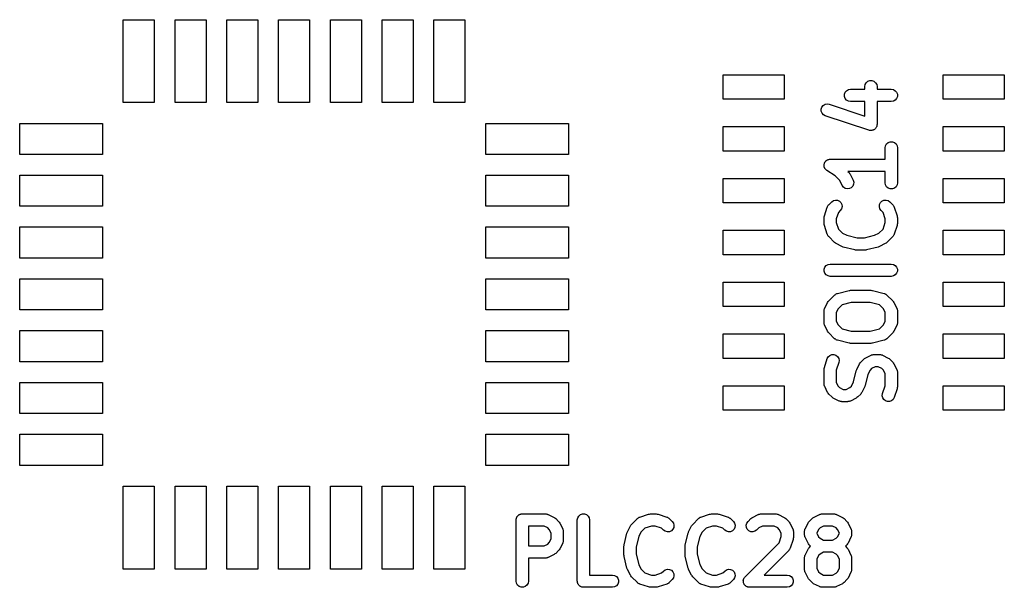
# Model space of a CAD drawing. Extents: x 44.8 to 98.6, y -133.6 to -99.
# Tile 9 of 16: x 73.9 to 98.1, y -132.3 to -118.4. Entities that reach past the tile are written whole.
import ezdxf

# ---------------------------------------------------------------- set-up
doc = ezdxf.new("R2010")
doc.units = 0
doc.header["$MEASUREMENT"] = 0
doc.layers.add('BLACK', color=7, linetype='CONTINUOUS')

msp = doc.modelspace()

# ---------------------------------------------------------------- linework, layer by layer
at = {"layer": 'Black'}
for p, q in [((76.454, -120.396), (76.454, -118.364)), ((76.454, -118.364), (77.216, -118.364)), ((77.216, -118.364), (77.216, -120.396)), ((77.724, -120.396), (77.724, -118.364)), ((77.724, -118.364), (78.486, -118.364)), ((78.486, -118.364), (78.486, -120.396)), ((78.994, -120.396), (78.994, -118.364)), ((78.994, -118.364), (79.756, -118.364)), ((79.756, -118.364), (79.756, -120.396)), ((80.264, -120.396), (80.264, -118.364)), ((80.264, -118.364), (81.026, -118.364)), ((81.026, -118.364), (81.026, -120.396)), ((81.534, -120.396), (81.534, -118.364)), ((81.534, -118.364), (82.296, -118.364)), ((82.296, -118.364), (82.296, -120.396)), ((82.804, -120.396), (82.804, -118.364)), ((82.804, -118.364), (83.566, -118.364)), ((83.566, -118.364), (83.566, -120.396)), ((84.074, -120.396), (84.074, -118.364)), ((84.074, -118.364), (84.836, -118.364)), ((84.836, -118.364), (84.836, -120.396)), ((91.165, -120.315), (91.165, -119.715)), ((91.165, -119.715), (92.665, -119.715)), ((92.665, -119.715), (92.665, -120.315)), ((96.565, -120.315), (96.565, -119.715)), ((96.565, -119.715), (98.065, -119.715)), ((98.065, -119.715), (98.065, -120.315)), ((94.6436, -120.004), (94.6526, -119.952)), ((94.6436, -120.068), (94.6436, -120.004)), ((94.6526, -119.952), (94.6787, -119.907)), ((94.6787, -119.907), (94.7186, -119.874)), ((94.7186, -119.874), (94.7675, -119.856)), ((94.7675, -119.856), (94.8196, -119.856)), ((94.8196, -119.856), (94.8686, -119.874)), ((94.8686, -119.874), (94.9085, -119.907)), ((94.9085, -119.907), (94.9345, -119.952)), ((94.9345, -119.952), (94.9436, -120.004)), ((94.9436, -120.004), (94.9436, -120.068)), ((94.1458, -120.192), (94.1637, -120.143)), ((94.1458, -120.244), (94.1458, -120.192)), ((94.1637, -120.293), (94.1458, -120.244)), ((94.1637, -120.143), (94.1972, -120.103)), ((94.1972, -120.103), (94.2423, -120.077)), ((94.2423, -120.077), (94.2936, -120.068)), ((94.2936, -120.068), (94.6436, -120.068)), ((94.9436, -120.068), (95.2936, -120.068)), ((95.2936, -120.068), (95.3449, -120.077)), ((95.3449, -120.077), (95.39, -120.103)), ((95.39, -120.103), (95.4235, -120.143)), ((95.4235, -120.143), (95.4413, -120.192)), ((95.4413, -120.244), (95.4235, -120.293)), ((95.4413, -120.192), (95.4413, -120.244)), ((77.216, -120.396), (76.454, -120.396)), ((78.486, -120.396), (77.724, -120.396)), ((79.756, -120.396), (78.994, -120.396)), ((81.026, -120.396), (80.264, -120.396)), ((82.296, -120.396), (81.534, -120.396)), ((83.566, -120.396), (82.804, -120.396)), ((84.836, -120.396), (84.074, -120.396)), ((92.665, -120.315), (91.165, -120.315)), ((93.5738, -120.553), (93.5902, -120.504)), ((93.5902, -120.504), (93.6226, -120.463)), ((93.6226, -120.463), (93.667, -120.435)), ((93.667, -120.435), (93.718, -120.425)), ((93.718, -120.425), (93.7696, -120.433)), ((93.7696, -120.433), (94.6436, -120.724)), ((94.1972, -120.333), (94.1637, -120.293)), ((94.2423, -120.359), (94.1972, -120.333)), ((94.2936, -120.368), (94.2423, -120.359)), ((94.6436, -120.368), (94.2936, -120.368)), ((94.6436, -120.724), (94.6436, -120.368)), ((95.2936, -120.368), (94.9436, -120.368)), ((94.9436, -120.368), (94.9436, -120.932)), ((95.3449, -120.359), (95.2936, -120.368)), ((95.39, -120.333), (95.3449, -120.359)), ((95.4235, -120.293), (95.39, -120.333)), ((98.065, -120.315), (96.565, -120.315)), ((93.5752, -120.605), (93.5738, -120.553)), ((93.5943, -120.654), (93.5752, -120.605)), ((93.6289, -120.692), (93.5943, -120.654)), ((93.6747, -120.717), (93.6289, -120.692)), ((94.7461, -121.074), (93.6747, -120.717)), ((73.914, -121.666), (73.914, -120.904)), ((73.914, -120.904), (75.946, -120.904)), ((75.946, -120.904), (75.946, -121.666)), ((85.344, -121.666), (85.344, -120.904)), ((85.344, -120.904), (87.376, -120.904)), ((87.376, -120.904), (87.376, -121.666)), ((91.165, -121.585), (91.165, -120.985)), ((91.165, -120.985), (92.665, -120.985)), ((92.665, -120.985), (92.665, -121.585)), ((94.929, -120.993), (94.9255, -121.004)), ((94.9345, -120.983), (94.929, -120.993)), ((94.9372, -120.969), (94.9345, -120.983)), ((94.9419, -120.954), (94.9372, -120.969)), ((94.9436, -120.932), (94.9416, -120.943)), ((94.9416, -120.943), (94.9419, -120.954)), ((96.565, -121.585), (96.565, -120.985)), ((96.565, -120.985), (98.065, -120.985)), ((98.065, -120.985), (98.065, -121.585)), ((94.7571, -121.076), (94.7461, -121.074)), ((94.7675, -121.08), (94.7571, -121.076)), ((94.7827, -121.08), (94.7675, -121.08)), ((94.7977, -121.082), (94.7827, -121.08)), ((94.8085, -121.08), (94.7977, -121.082)), ((94.8196, -121.08), (94.8085, -121.08)), ((94.8339, -121.075), (94.8196, -121.08)), ((94.8487, -121.072), (94.8339, -121.075)), ((94.8581, -121.066), (94.8487, -121.072)), ((94.8686, -121.062), (94.8581, -121.066)), ((94.8802, -121.052), (94.8686, -121.062)), ((94.8931, -121.044), (94.8802, -121.052)), ((94.9, -121.036), (94.8931, -121.044)), ((94.9085, -121.029), (94.9, -121.036)), ((94.9161, -121.015), (94.9085, -121.029)), ((94.9255, -121.004), (94.9161, -121.015)), ((95.1436, -121.504), (95.1526, -121.452)), ((95.1526, -121.452), (95.1787, -121.407)), ((95.1787, -121.407), (95.2186, -121.374)), ((95.2186, -121.374), (95.2675, -121.356)), ((95.2675, -121.356), (95.3196, -121.356)), ((95.3196, -121.356), (95.3686, -121.374)), ((95.3686, -121.374), (95.4085, -121.407)), ((95.4085, -121.407), (95.4345, -121.452)), ((95.4345, -121.452), (95.4436, -121.504)), ((75.946, -121.666), (73.914, -121.666)), ((87.376, -121.666), (85.344, -121.666)), ((92.665, -121.585), (91.165, -121.585)), ((95.1436, -121.782), (95.1436, -121.504)), ((95.4436, -121.504), (95.4436, -122.361)), ((98.065, -121.585), (96.565, -121.585)), ((93.6439, -121.922), (93.6458, -121.914)), ((93.6458, -121.94), (93.6439, -121.922)), ((93.6458, -121.906), (93.652, -121.889)), ((93.6458, -121.914), (93.6458, -121.906)), ((93.6458, -121.958), (93.6458, -121.94)), ((93.6487, -121.966), (93.6458, -121.958)), ((93.652, -121.889), (93.6562, -121.872)), ((93.6562, -121.872), (93.6608, -121.865)), ((93.6608, -121.865), (93.6637, -121.857)), ((93.6637, -121.857), (93.6752, -121.843)), ((93.6752, -121.843), (93.6851, -121.829)), ((93.6851, -121.829), (93.6918, -121.824)), ((93.6918, -121.824), (93.6972, -121.817)), ((93.6972, -121.817), (93.7127, -121.808)), ((93.7127, -121.808), (93.7271, -121.798)), ((93.7271, -121.798), (93.7351, -121.795)), ((93.7351, -121.795), (93.7423, -121.791)), ((93.7423, -121.791), (93.7599, -121.788)), ((93.7599, -121.788), (93.7771, -121.783)), ((93.7771, -121.783), (93.7854, -121.784)), ((93.7854, -121.784), (93.7936, -121.782)), ((93.7936, -121.782), (95.1436, -121.782)), ((73.914, -122.936), (73.914, -122.174)), ((73.914, -122.174), (75.946, -122.174)), ((75.946, -122.174), (75.946, -122.936)), ((85.344, -122.936), (85.344, -122.174)), ((85.344, -122.174), (87.376, -122.174)), ((87.376, -122.174), (87.376, -122.936)), ((93.6496, -121.974), (93.6487, -121.966)), ((93.6575, -121.99), (93.6496, -121.974)), ((93.6637, -122.007), (93.6575, -121.99)), ((93.669, -122.014), (93.6637, -122.007)), ((93.6727, -122.021), (93.669, -122.014)), ((93.6856, -122.033), (93.6727, -122.021)), ((93.6972, -122.047), (93.6856, -122.033)), ((93.7044, -122.051), (93.6972, -122.047)), ((93.7104, -122.057), (93.7044, -122.051)), ((93.9123, -122.192), (93.7104, -122.057)), ((94.0274, -122.307), (93.9123, -122.192)), ((95.1436, -122.082), (94.2271, -122.082)), ((94.2271, -122.082), (94.2568, -122.112)), ((94.2568, -122.112), (94.2706, -122.131)), ((94.2706, -122.131), (94.2849, -122.151)), ((94.2849, -122.151), (94.3563, -122.294)), ((95.1436, -122.361), (95.1436, -122.082)), ((91.165, -122.855), (91.165, -122.255)), ((91.165, -122.255), (92.665, -122.255)), ((92.665, -122.255), (92.665, -122.855)), ((94.088, -122.428), (94.0274, -122.307)), ((94.119, -122.47), (94.088, -122.428)), ((94.3473, -122.443), (94.3115, -122.481)), ((94.368, -122.396), (94.3473, -122.443)), ((94.3563, -122.294), (94.3712, -122.344)), ((94.3712, -122.344), (94.368, -122.396)), ((95.1526, -122.412), (95.1436, -122.361)), ((95.1787, -122.457), (95.1526, -122.412)), ((95.4345, -122.412), (95.4085, -122.457)), ((95.4436, -122.361), (95.4345, -122.412)), ((96.565, -122.855), (96.565, -122.255)), ((96.565, -122.255), (98.065, -122.255)), ((98.065, -122.255), (98.065, -122.855)), ((94.1625, -122.498), (94.119, -122.47)), ((94.2132, -122.51), (94.1625, -122.498)), ((94.2649, -122.504), (94.2132, -122.51)), ((94.3115, -122.481), (94.2649, -122.504)), ((95.2186, -122.491), (95.1787, -122.457)), ((95.2675, -122.508), (95.2186, -122.491)), ((95.3196, -122.508), (95.2675, -122.508)), ((95.3686, -122.491), (95.3196, -122.508)), ((95.4085, -122.457), (95.3686, -122.491)), ((92.665, -122.855), (91.165, -122.855)), ((93.7291, -122.94), (93.7391, -122.926)), ((93.7391, -122.926), (93.7475, -122.91)), ((93.7475, -122.91), (93.754, -122.905)), ((93.754, -122.905), (93.7589, -122.898)), ((93.7589, -122.898), (93.8304, -122.826)), ((93.8304, -122.826), (93.873, -122.796)), ((93.873, -122.796), (93.9234, -122.783)), ((93.9234, -122.783), (93.9753, -122.787)), ((93.9753, -122.787), (94.0225, -122.809)), ((94.0225, -122.809), (94.0593, -122.846)), ((94.0593, -122.846), (94.0813, -122.893)), ((94.0813, -122.893), (94.0859, -122.945)), ((95.0013, -122.945), (95.0058, -122.893)), ((95.0058, -122.893), (95.0278, -122.846)), ((95.0278, -122.846), (95.0647, -122.809)), ((95.0647, -122.809), (95.1119, -122.787)), ((95.1119, -122.787), (95.1638, -122.783)), ((95.1638, -122.783), (95.2141, -122.796)), ((95.2141, -122.796), (95.2568, -122.826)), ((95.2568, -122.826), (95.3282, -122.898)), ((95.3282, -122.898), (95.3332, -122.905)), ((95.3332, -122.905), (95.3396, -122.91)), ((95.3396, -122.91), (95.348, -122.926)), ((95.348, -122.926), (95.3581, -122.94)), ((98.065, -122.855), (96.565, -122.855)), ((75.946, -122.936), (73.914, -122.936)), ((87.376, -122.936), (85.344, -122.936)), ((93.6477, -123.194), (93.6513, -123.17)), ((93.6513, -123.17), (93.7227, -122.956)), ((93.7227, -122.956), (93.7268, -122.949)), ((93.7268, -122.949), (93.7291, -122.94)), ((93.9961, -123.085), (93.9436, -123.242)), ((94.0425, -123.038), (93.9961, -123.085)), ((94.0724, -122.996), (94.0425, -123.038)), ((94.0859, -122.945), (94.0724, -122.996)), ((95.0148, -122.996), (95.0013, -122.945)), ((95.0446, -123.038), (95.0148, -122.996)), ((95.091, -123.085), (95.0446, -123.038)), ((95.1436, -123.242), (95.091, -123.085)), ((95.3581, -122.94), (95.3603, -122.949)), ((95.3603, -122.949), (95.3644, -122.956)), ((95.3644, -122.956), (95.4359, -123.17)), ((95.4359, -123.17), (95.4394, -123.194)), ((93.6436, -123.218), (93.6477, -123.194)), ((93.6436, -123.361), (93.6436, -123.218)), ((93.6477, -123.384), (93.6436, -123.361)), ((93.6513, -123.408), (93.6477, -123.384)), ((93.7227, -123.622), (93.6513, -123.408)), ((93.9436, -123.242), (93.9436, -123.336)), ((93.9436, -123.336), (93.9961, -123.494)), ((95.091, -123.494), (95.1436, -123.336)), ((95.1436, -123.336), (95.1436, -123.242)), ((95.4359, -123.408), (95.3644, -123.622)), ((95.4394, -123.384), (95.4359, -123.408)), ((95.4394, -123.194), (95.4436, -123.218)), ((95.4436, -123.361), (95.4394, -123.384)), ((95.4436, -123.218), (95.4436, -123.361)), ((73.914, -124.206), (73.914, -123.444)), ((73.914, -123.444), (75.946, -123.444)), ((75.946, -123.444), (75.946, -124.206)), ((85.344, -124.206), (85.344, -123.444)), ((85.344, -123.444), (87.376, -123.444)), ((87.376, -123.444), (87.376, -124.206)), ((91.165, -124.125), (91.165, -123.525)), ((91.165, -123.525), (92.665, -123.525)), ((92.665, -123.525), (92.665, -124.125)), ((93.7268, -123.63), (93.7227, -123.622)), ((93.7291, -123.638), (93.7268, -123.63)), ((93.7391, -123.653), (93.7291, -123.638)), ((93.7475, -123.668), (93.7391, -123.653)), ((93.9961, -123.494), (94.0967, -123.595)), ((94.0967, -123.595), (94.2031, -123.648)), ((94.2031, -123.648), (94.4549, -123.711)), ((94.6322, -123.711), (94.8841, -123.648)), ((94.8841, -123.648), (94.9904, -123.595)), ((94.9904, -123.595), (95.091, -123.494)), ((95.348, -123.653), (95.3396, -123.668)), ((95.3581, -123.638), (95.348, -123.653)), ((95.3603, -123.63), (95.3581, -123.638)), ((95.3644, -123.622), (95.3603, -123.63)), ((96.565, -124.125), (96.565, -123.525)), ((96.565, -123.525), (98.065, -123.525)), ((98.065, -123.525), (98.065, -124.125)), ((93.754, -123.674), (93.7475, -123.668)), ((93.7589, -123.681), (93.754, -123.674)), ((93.9018, -123.824), (93.7589, -123.681)), ((93.9215, -123.838), (93.9018, -123.824)), ((93.9408, -123.852), (93.9215, -123.838)), ((94.0836, -123.923), (93.9408, -123.852)), ((94.4549, -123.711), (94.6322, -123.711)), ((95.1464, -123.852), (95.0035, -123.923)), ((95.1657, -123.838), (95.1464, -123.852)), ((95.1854, -123.824), (95.1657, -123.838)), ((95.3282, -123.681), (95.1854, -123.824)), ((95.3332, -123.674), (95.3282, -123.681)), ((95.3396, -123.668), (95.3332, -123.674)), ((92.665, -124.125), (91.165, -124.125)), ((94.0994, -123.928), (94.0836, -123.923)), ((94.1143, -123.935), (94.0994, -123.928)), ((94.4, -124.006), (94.1143, -123.935)), ((94.4184, -124.008), (94.4, -124.006)), ((94.4364, -124.011), (94.4184, -124.008)), ((94.6507, -124.011), (94.4364, -124.011)), ((94.6688, -124.008), (94.6507, -124.011)), ((94.6871, -124.006), (94.6688, -124.008)), ((94.9728, -123.935), (94.6871, -124.006)), ((94.9878, -123.928), (94.9728, -123.935)), ((95.0035, -123.923), (94.9878, -123.928)), ((98.065, -124.125), (96.565, -124.125)), ((75.946, -124.206), (73.914, -124.206)), ((87.376, -124.206), (85.344, -124.206)), ((93.6972, -124.389), (93.7423, -124.363)), ((93.7423, -124.363), (93.7936, -124.354)), ((93.7936, -124.354), (95.2936, -124.354)), ((95.2936, -124.354), (95.3449, -124.363)), ((95.3449, -124.363), (95.39, -124.389)), ((93.6458, -124.478), (93.6637, -124.429)), ((93.6458, -124.53), (93.6458, -124.478)), ((93.6637, -124.579), (93.6458, -124.53)), ((93.6637, -124.429), (93.6972, -124.389)), ((93.6972, -124.618), (93.6637, -124.579)), ((93.7423, -124.645), (93.6972, -124.618)), ((95.39, -124.618), (95.3449, -124.645)), ((95.39, -124.389), (95.4235, -124.429)), ((95.4235, -124.579), (95.39, -124.618)), ((95.4235, -124.429), (95.4413, -124.478)), ((95.4413, -124.53), (95.4235, -124.579)), ((95.4413, -124.478), (95.4413, -124.53)), ((73.914, -125.476), (73.914, -124.714)), ((73.914, -124.714), (75.946, -124.714)), ((75.946, -124.714), (75.946, -125.476)), ((85.344, -125.476), (85.344, -124.714)), ((85.344, -124.714), (87.376, -124.714)), ((87.376, -124.714), (87.376, -125.476)), ((91.165, -125.395), (91.165, -124.795)), ((91.165, -124.795), (92.665, -124.795)), ((92.665, -124.795), (92.665, -125.395)), ((93.7936, -124.654), (93.7423, -124.645)), ((95.2936, -124.654), (93.7936, -124.654)), ((95.3449, -124.645), (95.2936, -124.654)), ((96.565, -125.395), (96.565, -124.795)), ((96.565, -124.795), (98.065, -124.795)), ((98.065, -124.795), (98.065, -125.395)), ((93.9136, -125.104), (93.9239, -125.094)), ((93.9239, -125.094), (93.9347, -125.089)), ((93.9347, -125.089), (93.9445, -125.082)), ((93.9445, -125.082), (93.9583, -125.078)), ((93.9583, -125.078), (93.9715, -125.072)), ((93.9715, -125.072), (94.2572, -125.001)), ((94.2572, -125.001), (94.2755, -125)), ((94.2755, -125), (94.2936, -124.996)), ((94.2936, -124.996), (94.7936, -124.996)), ((94.7936, -124.996), (94.8116, -125)), ((94.8116, -125), (94.83, -125.001)), ((94.83, -125.001), (95.1157, -125.072)), ((95.1157, -125.072), (95.1288, -125.078)), ((95.1288, -125.078), (95.1427, -125.082)), ((95.1427, -125.082), (95.1524, -125.089)), ((95.1524, -125.089), (95.1632, -125.094)), ((95.1632, -125.094), (95.1736, -125.104)), ((93.6594, -125.436), (93.7308, -125.294)), ((93.7308, -125.294), (93.7452, -125.274)), ((93.7452, -125.274), (93.7589, -125.255)), ((93.7589, -125.255), (93.9018, -125.112)), ((93.9018, -125.112), (93.9136, -125.104)), ((94.312, -125.296), (94.0845, -125.353)), ((94.7751, -125.296), (94.312, -125.296)), ((95.0026, -125.353), (94.7751, -125.296)), ((95.1736, -125.104), (95.1854, -125.112)), ((95.1854, -125.112), (95.3282, -125.255)), ((95.3282, -125.255), (95.342, -125.274)), ((95.342, -125.274), (95.3563, -125.294)), ((95.3563, -125.294), (95.4277, -125.436)), ((75.946, -125.476), (73.914, -125.476)), ((87.376, -125.476), (85.344, -125.476)), ((92.665, -125.395), (91.165, -125.395)), ((93.6436, -125.504), (93.6451, -125.495)), ((93.6436, -125.789), (93.6436, -125.504)), ((93.6446, -125.486), (93.6496, -125.47)), ((93.6451, -125.495), (93.6446, -125.486)), ((93.6496, -125.47), (93.6526, -125.452)), ((93.6526, -125.452), (93.6569, -125.445)), ((93.6569, -125.445), (93.6594, -125.436)), ((93.9883, -125.45), (93.9436, -125.539)), ((93.9436, -125.539), (93.9436, -125.754)), ((94.0845, -125.353), (93.9883, -125.45)), ((95.0989, -125.45), (95.0026, -125.353)), ((95.1436, -125.539), (95.0989, -125.45)), ((95.1436, -125.754), (95.1436, -125.539)), ((95.4277, -125.436), (95.4302, -125.445)), ((95.4302, -125.445), (95.4345, -125.452)), ((95.4345, -125.452), (95.4376, -125.47)), ((95.4376, -125.47), (95.4426, -125.486)), ((95.4426, -125.486), (95.4421, -125.495)), ((95.4421, -125.495), (95.4436, -125.504)), ((95.4436, -125.504), (95.4436, -125.789)), ((98.065, -125.395), (96.565, -125.395)), ((93.6451, -125.798), (93.6436, -125.789)), ((93.6446, -125.806), (93.6451, -125.798)), ((93.6496, -125.823), (93.6446, -125.806)), ((93.6526, -125.841), (93.6496, -125.823)), ((93.9436, -125.754), (93.9883, -125.843)), ((95.0989, -125.843), (95.1436, -125.754)), ((95.4376, -125.823), (95.4345, -125.841)), ((95.4426, -125.806), (95.4376, -125.823)), ((95.4436, -125.789), (95.4421, -125.798)), ((95.4421, -125.798), (95.4426, -125.806)), ((73.914, -126.746), (73.914, -125.984)), ((73.914, -125.984), (75.946, -125.984)), ((75.946, -125.984), (75.946, -126.746)), ((85.344, -126.746), (85.344, -125.984)), ((85.344, -125.984), (87.376, -125.984)), ((87.376, -125.984), (87.376, -126.746)), ((91.165, -126.665), (91.165, -126.065)), ((91.165, -126.065), (92.665, -126.065)), ((92.665, -126.065), (92.665, -126.665)), ((93.6569, -125.848), (93.6526, -125.841)), ((93.6594, -125.856), (93.6569, -125.848)), ((93.7308, -125.999), (93.6594, -125.856)), ((93.7451, -126.019), (93.7308, -125.999)), ((93.7589, -126.038), (93.7451, -126.019)), ((93.9018, -126.181), (93.7589, -126.038)), ((93.9883, -125.843), (94.0845, -125.94)), ((94.0845, -125.94), (94.312, -125.996)), ((94.312, -125.996), (94.7751, -125.996)), ((94.7751, -125.996), (95.0026, -125.94)), ((95.0026, -125.94), (95.0989, -125.843)), ((95.3282, -126.038), (95.1854, -126.181)), ((95.342, -126.019), (95.3282, -126.038)), ((95.3563, -125.999), (95.342, -126.019)), ((95.4277, -125.856), (95.3563, -125.999)), ((95.4302, -125.848), (95.4277, -125.856)), ((95.4345, -125.841), (95.4302, -125.848)), ((96.565, -126.665), (96.565, -126.065)), ((96.565, -126.065), (98.065, -126.065)), ((98.065, -126.065), (98.065, -126.665)), ((93.9136, -126.189), (93.9018, -126.181)), ((93.9239, -126.199), (93.9136, -126.189)), ((93.9347, -126.204), (93.9239, -126.199)), ((93.9445, -126.211), (93.9347, -126.204)), ((93.9583, -126.215), (93.9445, -126.211)), ((93.9715, -126.221), (93.9583, -126.215)), ((94.2572, -126.292), (93.9715, -126.221)), ((94.2755, -126.293), (94.2572, -126.292)), ((94.2936, -126.296), (94.2755, -126.293)), ((94.7936, -126.296), (94.2936, -126.296)), ((94.8116, -126.293), (94.7936, -126.296)), ((94.83, -126.292), (94.8116, -126.293)), ((95.1157, -126.221), (94.83, -126.292)), ((95.1288, -126.215), (95.1157, -126.221)), ((95.1427, -126.211), (95.1288, -126.215)), ((95.1524, -126.204), (95.1427, -126.211)), ((95.1632, -126.199), (95.1524, -126.204)), ((95.1736, -126.189), (95.1632, -126.199)), ((95.1854, -126.181), (95.1736, -126.189)), ((75.946, -126.746), (73.914, -126.746)), ((87.376, -126.746), (85.344, -126.746)), ((92.665, -126.665), (91.165, -126.665)), ((93.6513, -126.885), (93.7227, -126.67)), ((93.7227, -126.67), (93.7475, -126.625)), ((93.7475, -126.625), (93.7865, -126.59)), ((93.7865, -126.59), (93.8349, -126.571)), ((93.8349, -126.571), (93.887, -126.569)), ((93.887, -126.569), (93.9364, -126.586)), ((93.9364, -126.586), (93.9772, -126.618)), ((94.0073, -126.765), (93.9436, -126.956)), ((93.9772, -126.618), (94.0045, -126.663)), ((94.0045, -126.663), (94.0149, -126.714)), ((94.0149, -126.714), (94.0073, -126.765)), ((94.5165, -126.794), (94.5309, -126.774)), ((94.5309, -126.774), (94.5446, -126.755)), ((94.5446, -126.755), (94.6161, -126.683)), ((94.6161, -126.683), (94.6358, -126.669)), ((94.6358, -126.669), (94.6551, -126.655)), ((94.6551, -126.655), (94.7979, -126.584)), ((94.7979, -126.584), (94.8062, -126.581)), ((94.8062, -126.581), (94.8137, -126.577)), ((94.8137, -126.577), (94.831, -126.574)), ((94.831, -126.574), (94.8479, -126.569)), ((94.8479, -126.569), (94.8565, -126.569)), ((94.8565, -126.569), (94.865, -126.568)), ((94.865, -126.568), (95.0079, -126.568)), ((95.0079, -126.568), (95.0164, -126.569)), ((95.0164, -126.569), (95.025, -126.569)), ((95.025, -126.569), (95.0419, -126.574)), ((95.0419, -126.574), (95.0592, -126.577)), ((95.0592, -126.577), (95.0666, -126.581)), ((95.0666, -126.581), (95.0749, -126.584)), ((95.0749, -126.584), (95.2178, -126.655)), ((95.2178, -126.655), (95.2371, -126.669)), ((95.2371, -126.669), (95.2568, -126.683)), ((95.2568, -126.683), (95.3282, -126.755)), ((95.3282, -126.755), (95.342, -126.774)), ((95.342, -126.774), (95.3563, -126.794)), ((98.065, -126.665), (96.565, -126.665)), ((93.6436, -126.932), (93.6477, -126.908)), ((93.6436, -127.289), (93.6436, -126.932)), ((93.6477, -126.908), (93.6513, -126.885)), ((93.9436, -126.956), (93.9436, -127.254)), ((94.3663, -127.237), (94.4338, -126.967)), ((94.4338, -126.967), (94.4404, -126.952)), ((94.4404, -126.952), (94.4451, -126.936)), ((94.4451, -126.936), (94.5165, -126.794)), ((94.774, -126.95), (94.7208, -127.056)), ((94.811, -126.913), (94.774, -126.95)), ((94.9004, -126.868), (94.811, -126.913)), ((94.9724, -126.868), (94.9004, -126.868)), ((95.0619, -126.913), (94.9724, -126.868)), ((95.0989, -126.95), (95.0619, -126.913)), ((95.1436, -127.039), (95.0989, -126.95)), ((95.3563, -126.794), (95.4277, -126.936)), ((95.4277, -126.936), (95.4302, -126.945)), ((95.4302, -126.945), (95.4345, -126.952)), ((95.4345, -126.952), (95.4376, -126.97)), ((95.4376, -126.97), (95.4426, -126.986)), ((95.4426, -126.986), (95.4421, -126.995)), ((95.4421, -126.995), (95.4436, -127.004)), ((95.4436, -127.004), (95.4436, -127.361)), ((73.914, -128.016), (73.914, -127.254)), ((73.914, -127.254), (75.946, -127.254)), ((75.946, -127.254), (75.946, -128.016)), ((85.344, -128.016), (85.344, -127.254)), ((85.344, -127.254), (87.376, -127.254)), ((87.376, -127.254), (87.376, -128.016)), ((93.9436, -127.254), (93.9883, -127.343)), ((94.3132, -127.343), (94.3663, -127.237)), ((94.7208, -127.056), (94.6534, -127.326)), ((95.1436, -127.336), (95.1436, -127.039)), ((91.165, -127.935), (91.165, -127.335)), ((91.165, -127.335), (92.665, -127.335)), ((92.665, -127.335), (92.665, -127.935)), ((93.6451, -127.298), (93.6436, -127.289)), ((93.6446, -127.306), (93.6451, -127.298)), ((93.6496, -127.323), (93.6446, -127.306)), ((93.6526, -127.341), (93.6496, -127.323)), ((93.6569, -127.348), (93.6526, -127.341)), ((93.6594, -127.356), (93.6569, -127.348)), ((93.7308, -127.499), (93.6594, -127.356)), ((93.7451, -127.519), (93.7308, -127.499)), ((93.9883, -127.343), (94.0253, -127.38)), ((94.0253, -127.38), (94.1147, -127.425)), ((94.1147, -127.425), (94.1867, -127.425)), ((94.1867, -127.425), (94.2761, -127.38)), ((94.2761, -127.38), (94.3132, -127.343)), ((94.5706, -127.499), (94.5563, -127.519)), ((94.642, -127.356), (94.5706, -127.499)), ((94.6467, -127.341), (94.642, -127.356)), ((94.6534, -127.326), (94.6467, -127.341)), ((95.0798, -127.528), (95.1436, -127.336)), ((95.4359, -127.408), (95.3644, -127.622)), ((95.4394, -127.384), (95.4359, -127.408)), ((95.4436, -127.361), (95.4394, -127.384)), ((96.565, -127.935), (96.565, -127.335)), ((96.565, -127.335), (98.065, -127.335)), ((98.065, -127.335), (98.065, -127.935)), ((93.7589, -127.538), (93.7451, -127.519)), ((93.8304, -127.61), (93.7589, -127.538)), ((93.8501, -127.623), (93.8304, -127.61)), ((93.8693, -127.638), (93.8501, -127.623)), ((94.0122, -127.709), (93.8693, -127.638)), ((94.0205, -127.712), (94.0122, -127.709)), ((94.028, -127.716), (94.0205, -127.712)), ((94.0453, -127.719), (94.028, -127.716)), ((94.0621, -127.724), (94.0453, -127.719)), ((94.0708, -127.723), (94.0621, -127.724)), ((94.0793, -127.725), (94.0708, -127.723)), ((94.2221, -127.725), (94.0793, -127.725)), ((94.2307, -127.723), (94.2221, -127.725)), ((94.2393, -127.724), (94.2307, -127.723)), ((94.2561, -127.719), (94.2393, -127.724)), ((94.2734, -127.716), (94.2561, -127.719)), ((94.2809, -127.712), (94.2734, -127.716)), ((94.2892, -127.709), (94.2809, -127.712)), ((94.4321, -127.638), (94.2892, -127.709)), ((94.4514, -127.623), (94.4321, -127.638)), ((94.4711, -127.61), (94.4514, -127.623)), ((94.5425, -127.538), (94.4711, -127.61)), ((94.5563, -127.519), (94.5425, -127.538)), ((95.0722, -127.579), (95.0798, -127.528)), ((95.0826, -127.63), (95.0722, -127.579)), ((95.1099, -127.675), (95.0826, -127.63)), ((95.1507, -127.707), (95.1099, -127.675)), ((95.2001, -127.723), (95.1507, -127.707)), ((95.2522, -127.722), (95.2001, -127.723)), ((95.3007, -127.703), (95.2522, -127.722)), ((95.3396, -127.668), (95.3007, -127.703)), ((95.3644, -127.622), (95.3396, -127.668)), ((92.665, -127.935), (91.165, -127.935)), ((98.065, -127.935), (96.565, -127.935)), ((75.946, -128.016), (73.914, -128.016)), ((87.376, -128.016), (85.344, -128.016)), ((73.914, -129.286), (73.914, -128.524)), ((73.914, -128.524), (75.946, -128.524)), ((75.946, -128.524), (75.946, -129.286)), ((85.344, -129.286), (85.344, -128.524)), ((85.344, -128.524), (87.376, -128.524)), ((87.376, -128.524), (87.376, -129.286)), ((75.946, -129.286), (73.914, -129.286)), ((87.376, -129.286), (85.344, -129.286)), ((76.454, -131.826), (76.454, -129.794)), ((76.454, -129.794), (77.216, -129.794)), ((77.216, -129.794), (77.216, -131.826)), ((77.724, -131.826), (77.724, -129.794)), ((77.724, -129.794), (78.486, -129.794)), ((78.486, -129.794), (78.486, -131.826)), ((78.994, -131.826), (78.994, -129.794)), ((78.994, -129.794), (79.756, -129.794)), ((79.756, -129.794), (79.756, -131.826)), ((80.264, -131.826), (80.264, -129.794)), ((80.264, -129.794), (81.026, -129.794)), ((81.026, -129.794), (81.026, -131.826)), ((81.534, -131.826), (81.534, -129.794)), ((81.534, -129.794), (82.296, -129.794)), ((82.296, -129.794), (82.296, -131.826)), ((82.804, -131.826), (82.804, -129.794)), ((82.804, -129.794), (83.566, -129.794)), ((83.566, -129.794), (83.566, -131.826)), ((84.074, -131.826), (84.074, -129.794)), ((84.074, -129.794), (84.836, -129.794)), ((84.836, -129.794), (84.836, -131.826)), ((86.0914, -130.624), (86.0937, -130.611)), ((86.0914, -132.124), (86.0914, -130.624)), ((86.0937, -130.598), (86.0982, -130.585)), ((86.0937, -130.611), (86.0937, -130.598)), ((86.0982, -130.585), (86.1005, -130.572)), ((86.1005, -130.572), (86.107, -130.561)), ((86.107, -130.561), (86.1115, -130.549)), ((86.1115, -130.549), (86.12, -130.539)), ((86.12, -130.539), (86.1265, -130.527)), ((86.1265, -130.527), (86.1366, -130.519)), ((86.1366, -130.519), (86.145, -130.509)), ((86.145, -130.509), (86.1564, -130.502)), ((86.1564, -130.502), (86.1664, -130.494)), ((86.1664, -130.494), (86.1788, -130.489)), ((86.1788, -130.489), (86.1901, -130.483)), ((86.1901, -130.483), (86.2031, -130.48)), ((86.2031, -130.48), (86.2154, -130.476)), ((86.2154, -130.476), (86.2285, -130.476)), ((86.2285, -130.476), (86.2414, -130.474)), ((86.2414, -130.474), (86.8129, -130.474)), ((86.8129, -130.474), (86.8214, -130.475)), ((86.8214, -130.475), (86.83, -130.475)), ((86.83, -130.475), (86.8468, -130.48)), ((86.8468, -130.48), (86.8642, -130.483)), ((86.8642, -130.483), (86.8717, -130.487)), ((86.8717, -130.487), (86.8799, -130.489)), ((86.8799, -130.489), (87.0228, -130.561)), ((87.0228, -130.561), (87.0421, -130.575)), ((87.0421, -130.575), (87.0618, -130.589)), ((87.0618, -130.589), (87.1332, -130.66)), ((87.5914, -130.624), (87.6005, -130.572)), ((87.5914, -132.124), (87.5914, -130.624)), ((87.6005, -130.572), (87.6265, -130.527)), ((87.6265, -130.527), (87.6664, -130.494)), ((87.6664, -130.494), (87.7154, -130.476)), ((87.7154, -130.476), (87.7675, -130.476)), ((87.7675, -130.476), (87.8164, -130.494)), ((87.8164, -130.494), (87.8563, -130.527)), ((87.8563, -130.527), (87.8824, -130.572)), ((87.8824, -130.572), (87.8914, -130.624)), ((87.8914, -130.624), (87.8914, -131.974)), ((88.9211, -130.732), (89.0639, -130.589)), ((89.0639, -130.589), (89.071, -130.584)), ((89.071, -130.584), (89.0768, -130.578)), ((89.0768, -130.578), (89.0922, -130.569)), ((89.0922, -130.569), (89.1066, -130.559)), ((89.1066, -130.559), (89.115, -130.557)), ((89.115, -130.557), (89.1226, -130.553)), ((89.1226, -130.553), (89.3369, -130.481)), ((89.3369, -130.481), (89.3606, -130.478)), ((89.3606, -130.478), (89.3843, -130.474)), ((89.3843, -130.474), (89.5271, -130.474)), ((89.5271, -130.474), (89.5508, -130.478)), ((89.5508, -130.478), (89.5746, -130.481)), ((89.5746, -130.481), (89.7889, -130.553)), ((89.7889, -130.553), (89.7965, -130.557)), ((89.7965, -130.557), (89.8048, -130.559)), ((89.8048, -130.559), (89.8192, -130.569)), ((89.8192, -130.569), (89.8347, -130.578)), ((89.8347, -130.578), (89.8404, -130.584)), ((89.8404, -130.584), (89.8475, -130.589)), ((89.8475, -130.589), (89.9189, -130.66)), ((90.4211, -130.732), (90.5639, -130.589)), ((90.5639, -130.589), (90.571, -130.584)), ((90.571, -130.584), (90.5768, -130.578)), ((90.5768, -130.578), (90.5922, -130.569)), ((90.5922, -130.569), (90.6066, -130.559)), ((90.6066, -130.559), (90.615, -130.557)), ((90.615, -130.557), (90.6226, -130.553)), ((90.6226, -130.553), (90.8369, -130.481)), ((90.8369, -130.481), (90.8606, -130.478)), ((90.8606, -130.478), (90.8843, -130.474)), ((90.8843, -130.474), (91.0271, -130.474)), ((91.0271, -130.474), (91.0508, -130.478)), ((91.0508, -130.478), (91.0746, -130.481)), ((91.0746, -130.481), (91.2889, -130.553)), ((91.2889, -130.553), (91.2965, -130.557)), ((91.2965, -130.557), (91.3048, -130.559)), ((91.3048, -130.559), (91.3192, -130.569)), ((91.3192, -130.569), (91.3347, -130.578)), ((91.3347, -130.578), (91.3404, -130.584)), ((91.3404, -130.584), (91.3475, -130.589)), ((91.3475, -130.589), (91.4189, -130.66)), ((91.7782, -130.66), (91.8496, -130.589)), ((91.8496, -130.589), (91.8693, -130.575)), ((91.8693, -130.575), (91.8886, -130.561)), ((91.8886, -130.561), (92.0315, -130.489)), ((92.0315, -130.489), (92.0398, -130.487)), ((92.0398, -130.487), (92.0473, -130.483)), ((92.0473, -130.483), (92.0646, -130.48)), ((92.0646, -130.48), (92.0814, -130.475)), ((92.0814, -130.475), (92.0901, -130.475)), ((92.0901, -130.475), (92.0986, -130.474)), ((92.0986, -130.474), (92.4557, -130.474)), ((92.4557, -130.474), (92.4642, -130.475)), ((92.4642, -130.475), (92.4729, -130.475)), ((92.4729, -130.475), (92.4897, -130.48)), ((92.4897, -130.48), (92.507, -130.483)), ((92.507, -130.483), (92.5145, -130.487)), ((92.5145, -130.487), (92.5228, -130.489)), ((92.5228, -130.489), (92.6657, -130.561)), ((92.6657, -130.561), (92.6849, -130.575)), ((92.6849, -130.575), (92.7046, -130.589)), ((92.7046, -130.589), (92.7761, -130.66)), ((93.2782, -130.66), (93.3496, -130.589)), ((93.3496, -130.589), (93.3693, -130.575)), ((93.3693, -130.575), (93.3886, -130.561)), ((93.3886, -130.561), (93.5315, -130.489)), ((93.5315, -130.489), (93.5398, -130.487)), ((93.5398, -130.487), (93.5473, -130.483)), ((93.5473, -130.483), (93.5646, -130.48)), ((93.5646, -130.48), (93.5814, -130.475)), ((93.5814, -130.475), (93.5901, -130.475)), ((93.5901, -130.475), (93.5986, -130.474)), ((93.5986, -130.474), (93.8843, -130.474)), ((93.8843, -130.474), (93.8928, -130.475)), ((93.8928, -130.475), (93.9014, -130.475)), ((93.9014, -130.475), (93.9183, -130.48)), ((93.9183, -130.48), (93.9356, -130.483)), ((93.9356, -130.483), (93.9431, -130.487)), ((93.9431, -130.487), (93.9514, -130.489)), ((93.9514, -130.489), (94.0942, -130.561)), ((94.0942, -130.561), (94.1135, -130.575)), ((94.1135, -130.575), (94.1332, -130.589)), ((94.1332, -130.589), (94.2046, -130.66)), ((86.3914, -130.774), (86.3914, -131.259)), ((86.7774, -130.774), (86.3914, -130.774)), ((86.8669, -130.818), (86.7774, -130.774)), ((86.9039, -130.855), (86.8669, -130.818)), ((86.9486, -130.945), (86.9039, -130.855)), ((87.1332, -130.66), (87.147, -130.68)), ((87.147, -130.68), (87.1613, -130.699)), ((87.1613, -130.699), (87.2327, -130.842)), ((87.2327, -130.842), (87.2352, -130.85)), ((87.2352, -130.85), (87.2395, -130.858)), ((87.2395, -130.858), (87.2426, -130.875)), ((87.2426, -130.875), (87.2476, -130.892)), ((87.2476, -130.892), (87.2471, -130.901)), ((88.8216, -130.914), (88.893, -130.771)), ((88.893, -130.771), (88.9073, -130.751)), ((88.9073, -130.751), (88.9211, -130.732)), ((89.251, -130.826), (89.1504, -130.927)), ((89.4086, -130.774), (89.251, -130.826)), ((89.5028, -130.774), (89.4086, -130.774)), ((89.6604, -130.826), (89.5028, -130.774)), ((89.7068, -130.872), (89.6604, -130.826)), ((89.7495, -130.902), (89.7068, -130.872)), ((89.8989, -130.889), (89.8517, -130.911)), ((89.9357, -130.852), (89.8989, -130.889)), ((89.9189, -130.66), (89.9488, -130.703)), ((89.9577, -130.805), (89.9357, -130.852)), ((89.9488, -130.703), (89.9623, -130.753)), ((89.9623, -130.753), (89.9577, -130.805)), ((90.3216, -130.914), (90.393, -130.771)), ((90.393, -130.771), (90.4073, -130.751)), ((90.4073, -130.751), (90.4211, -130.732)), ((90.751, -130.826), (90.6504, -130.927)), ((90.9086, -130.774), (90.751, -130.826)), ((91.0028, -130.774), (90.9086, -130.774)), ((91.1604, -130.826), (91.0028, -130.774)), ((91.2068, -130.872), (91.1604, -130.826)), ((91.2495, -130.902), (91.2068, -130.872)), ((91.3989, -130.889), (91.3517, -130.911)), ((91.4357, -130.852), (91.3989, -130.889)), ((91.4189, -130.66), (91.4488, -130.703)), ((91.4577, -130.805), (91.4357, -130.852)), ((91.4488, -130.703), (91.4623, -130.753)), ((91.4623, -130.753), (91.4577, -130.805)), ((91.7349, -130.753), (91.7483, -130.703)), ((91.7394, -130.805), (91.7349, -130.753)), ((91.7614, -130.852), (91.7394, -130.805)), ((91.7483, -130.703), (91.7782, -130.66)), ((91.7982, -130.889), (91.7614, -130.852)), ((91.8455, -130.911), (91.7982, -130.889)), ((91.9904, -130.872), (91.9477, -130.902)), ((92.0446, -130.818), (91.9904, -130.872)), ((92.134, -130.774), (92.0446, -130.818)), ((92.4203, -130.774), (92.134, -130.774)), ((92.5097, -130.818), (92.4203, -130.774)), ((92.5467, -130.855), (92.5097, -130.818)), ((92.5914, -130.945), (92.5467, -130.855)), ((92.7761, -130.66), (92.7898, -130.68)), ((92.7898, -130.68), (92.8042, -130.699)), ((92.8042, -130.699), (92.8756, -130.842)), ((92.8756, -130.842), (92.8781, -130.85)), ((92.8781, -130.85), (92.8824, -130.858)), ((92.8824, -130.858), (92.8854, -130.875)), ((92.8854, -130.875), (92.8904, -130.892)), ((92.8904, -130.892), (92.8899, -130.901)), ((93.1638, -130.892), (93.1689, -130.875)), ((93.1644, -130.901), (93.1638, -130.892)), ((93.1689, -130.875), (93.1719, -130.858)), ((93.1719, -130.858), (93.1762, -130.85)), ((93.1762, -130.85), (93.1787, -130.842)), ((93.1787, -130.842), (93.2501, -130.699)), ((93.2501, -130.699), (93.2644, -130.68)), ((93.2644, -130.68), (93.2782, -130.66)), ((93.5076, -130.855), (93.4629, -130.945)), ((93.5446, -130.818), (93.5076, -130.855)), ((93.634, -130.774), (93.5446, -130.818)), ((93.8489, -130.774), (93.634, -130.774)), ((93.9383, -130.818), (93.8489, -130.774)), ((93.9753, -130.855), (93.9383, -130.818)), ((94.02, -130.945), (93.9753, -130.855)), ((94.2046, -130.66), (94.2184, -130.68)), ((94.2184, -130.68), (94.2327, -130.699)), ((94.2327, -130.699), (94.3042, -130.842)), ((94.3042, -130.842), (94.3066, -130.85)), ((94.3066, -130.85), (94.311, -130.858)), ((94.311, -130.858), (94.314, -130.875)), ((94.314, -130.875), (94.319, -130.892)), ((94.319, -130.892), (94.3185, -130.901)), ((86.9039, -131.178), (86.9486, -131.088)), ((86.9486, -131.088), (86.9486, -130.945)), ((87.2471, -130.901), (87.2486, -130.909)), ((87.2486, -131.124), (87.2471, -131.132)), ((87.2471, -131.132), (87.2476, -131.141)), ((87.2486, -130.909), (87.2486, -131.124)), ((88.7388, -131.23), (88.8102, -130.944)), ((88.8102, -130.944), (88.8169, -130.929)), ((88.8169, -130.929), (88.8216, -130.914)), ((89.0972, -131.033), (89.0343, -131.285)), ((89.1504, -130.927), (89.0972, -131.033)), ((89.7998, -130.916), (89.7495, -130.902)), ((89.8517, -130.911), (89.7998, -130.916)), ((90.2388, -131.23), (90.3102, -130.944)), ((90.3102, -130.944), (90.3169, -130.929)), ((90.3169, -130.929), (90.3216, -130.914)), ((90.5972, -131.033), (90.5343, -131.285)), ((90.6504, -130.927), (90.5972, -131.033)), ((91.2998, -130.916), (91.2495, -130.902)), ((91.3517, -130.911), (91.2998, -130.916)), ((91.8974, -130.916), (91.8455, -130.911)), ((91.9477, -130.902), (91.8974, -130.916)), ((92.5389, -131.185), (92.5914, -131.028)), ((92.5914, -131.028), (92.5914, -130.945)), ((92.8837, -131.1), (92.8123, -131.314)), ((92.8873, -131.076), (92.8837, -131.1)), ((92.8914, -131.052), (92.8873, -131.076)), ((92.8899, -130.901), (92.8914, -130.909)), ((92.8914, -130.909), (92.8914, -131.052)), ((93.1629, -130.909), (93.1644, -130.901)), ((93.1629, -130.981), (93.1629, -130.909)), ((93.1644, -130.989), (93.1629, -130.981)), ((93.1638, -130.998), (93.1644, -130.989)), ((93.1689, -131.015), (93.1638, -130.998)), ((93.1719, -131.032), (93.1689, -131.015)), ((93.1762, -131.04), (93.1719, -131.032)), ((93.1787, -131.048), (93.1762, -131.04)), ((93.2501, -131.191), (93.1787, -131.048)), ((93.4629, -130.945), (93.4629, -130.945)), ((93.4629, -130.945), (93.5076, -131.035)), ((93.5076, -131.035), (93.5446, -131.072)), ((93.5446, -131.072), (93.634, -131.116)), ((93.634, -131.116), (93.8489, -131.116)), ((93.8489, -131.116), (93.9383, -131.072)), ((93.9383, -131.072), (93.9753, -131.035)), ((93.9753, -131.035), (94.02, -130.945)), ((94.02, -130.945), (94.02, -130.945)), ((94.3042, -131.048), (94.2327, -131.191)), ((94.3066, -131.04), (94.3042, -131.048)), ((94.311, -131.032), (94.3066, -131.04)), ((94.314, -131.015), (94.311, -131.032)), ((94.319, -130.998), (94.314, -131.015)), ((94.3185, -130.901), (94.32, -130.909)), ((94.32, -130.981), (94.3185, -130.989)), ((94.3185, -130.989), (94.319, -130.998)), ((94.32, -130.909), (94.32, -130.981)), ((86.3914, -131.259), (86.7774, -131.259)), ((86.7774, -131.259), (86.8669, -131.215)), ((86.8669, -131.215), (86.9039, -131.178)), ((87.1332, -131.372), (87.0618, -131.444)), ((87.147, -131.353), (87.1332, -131.372)), ((87.1613, -131.334), (87.147, -131.353)), ((87.2327, -131.191), (87.1613, -131.334)), ((87.2352, -131.182), (87.2327, -131.191)), ((87.2395, -131.175), (87.2352, -131.182)), ((87.2426, -131.158), (87.2395, -131.175)), ((87.2476, -131.141), (87.2426, -131.158)), ((88.7343, -131.266), (88.7375, -131.248)), ((88.7343, -131.481), (88.7343, -131.266)), ((88.7375, -131.248), (88.7388, -131.23)), ((89.0343, -131.285), (89.0343, -131.462)), ((90.2343, -131.266), (90.2375, -131.248)), ((90.2343, -131.481), (90.2343, -131.266)), ((90.2375, -131.248), (90.2388, -131.23)), ((90.5343, -131.285), (90.5343, -131.462)), ((91.7068, -132.018), (92.5389, -131.185)), ((92.7761, -131.372), (92.175, -131.974)), ((92.781, -131.365), (92.7761, -131.372)), ((92.7875, -131.36), (92.781, -131.365)), ((92.7959, -131.344), (92.7875, -131.36)), ((92.8059, -131.33), (92.7959, -131.344)), ((92.8082, -131.321), (92.8059, -131.33)), ((92.8123, -131.314), (92.8082, -131.321)), ((93.1787, -131.485), (93.2501, -131.342)), ((93.2644, -131.21), (93.2501, -131.191)), ((93.2501, -131.342), (93.2644, -131.323)), ((93.2782, -131.23), (93.2644, -131.21)), ((93.2644, -131.323), (93.2782, -131.303)), ((93.315, -131.266), (93.2782, -131.23)), ((93.2782, -131.303), (93.315, -131.266)), ((94.2046, -131.23), (94.1678, -131.266)), ((94.1678, -131.266), (94.2046, -131.303)), ((94.2184, -131.21), (94.2046, -131.23)), ((94.2046, -131.303), (94.2184, -131.323)), ((94.2327, -131.191), (94.2184, -131.21)), ((94.2184, -131.323), (94.2327, -131.342)), ((94.2327, -131.342), (94.3042, -131.485)), ((86.8129, -131.559), (86.3914, -131.559)), ((86.3914, -131.559), (86.3914, -132.124)), ((86.8214, -131.558), (86.8129, -131.559)), ((86.83, -131.558), (86.8214, -131.558)), ((86.8468, -131.553), (86.83, -131.558)), ((86.8642, -131.55), (86.8468, -131.553)), ((86.8717, -131.546), (86.8642, -131.55)), ((86.8799, -131.543), (86.8717, -131.546)), ((87.0228, -131.472), (86.8799, -131.543)), ((87.0421, -131.458), (87.0228, -131.472)), ((87.0618, -131.444), (87.0421, -131.458)), ((88.7375, -131.499), (88.7343, -131.481)), ((88.7388, -131.517), (88.7375, -131.499)), ((88.8102, -131.803), (88.7388, -131.517)), ((89.0343, -131.462), (89.0972, -131.714)), ((90.2375, -131.499), (90.2343, -131.481)), ((90.2388, -131.517), (90.2375, -131.499)), ((90.3102, -131.803), (90.2388, -131.517)), ((90.5343, -131.462), (90.5972, -131.714)), ((93.1629, -131.552), (93.1644, -131.544)), ((93.1629, -131.838), (93.1629, -131.552)), ((93.1638, -131.535), (93.1689, -131.518)), ((93.1644, -131.544), (93.1638, -131.535)), ((93.1689, -131.518), (93.1719, -131.501)), ((93.1719, -131.501), (93.1762, -131.493)), ((93.1762, -131.493), (93.1787, -131.485)), ((93.5076, -131.498), (93.4629, -131.588)), ((93.4629, -131.588), (93.4629, -131.802)), ((93.5446, -131.461), (93.5076, -131.498)), ((93.634, -131.416), (93.5446, -131.461)), ((93.8489, -131.416), (93.634, -131.416)), ((93.9383, -131.461), (93.8489, -131.416)), ((93.9753, -131.498), (93.9383, -131.461)), ((94.02, -131.588), (93.9753, -131.498)), ((94.02, -131.802), (94.02, -131.588)), ((94.3042, -131.485), (94.3066, -131.493)), ((94.3066, -131.493), (94.311, -131.501)), ((94.311, -131.501), (94.314, -131.518)), ((94.314, -131.518), (94.319, -131.535)), ((94.319, -131.535), (94.3185, -131.544)), ((94.3185, -131.544), (94.32, -131.552)), ((94.32, -131.552), (94.32, -131.838)), ((77.216, -131.826), (76.454, -131.826)), ((78.486, -131.826), (77.724, -131.826)), ((79.756, -131.826), (78.994, -131.826)), ((81.026, -131.826), (80.264, -131.826)), ((82.296, -131.826), (81.534, -131.826)), ((83.566, -131.826), (82.804, -131.826)), ((84.836, -131.826), (84.074, -131.826)), ((88.8169, -131.818), (88.8102, -131.803)), ((88.8216, -131.834), (88.8169, -131.818)), ((88.893, -131.976), (88.8216, -131.834)), ((89.0972, -131.714), (89.1504, -131.82)), ((89.1504, -131.82), (89.251, -131.921)), ((89.7068, -131.875), (89.7495, -131.845)), ((89.7495, -131.845), (89.7998, -131.831)), ((89.7998, -131.831), (89.8517, -131.836)), ((89.8517, -131.836), (89.8989, -131.858)), ((89.8989, -131.858), (89.9357, -131.895)), ((90.3169, -131.818), (90.3102, -131.803)), ((90.3216, -131.834), (90.3169, -131.818)), ((90.393, -131.976), (90.3216, -131.834)), ((90.5972, -131.714), (90.6504, -131.82)), ((90.6504, -131.82), (90.751, -131.921)), ((91.2068, -131.875), (91.2495, -131.845)), ((91.2495, -131.845), (91.2998, -131.831)), ((91.2998, -131.831), (91.3517, -131.836)), ((91.3517, -131.836), (91.3989, -131.858)), ((91.3989, -131.858), (91.4357, -131.895)), ((93.1644, -131.846), (93.1629, -131.838)), ((93.1638, -131.855), (93.1644, -131.846)), ((93.1689, -131.872), (93.1638, -131.855)), ((93.4629, -131.802), (93.5076, -131.892)), ((93.9753, -131.892), (94.02, -131.802)), ((94.319, -131.855), (94.314, -131.872)), ((94.32, -131.838), (94.3185, -131.846)), ((94.3185, -131.846), (94.319, -131.855)), ((87.8914, -131.974), (88.4557, -131.974)), ((88.4557, -131.974), (88.507, -131.983)), ((88.507, -131.983), (88.5521, -132.009)), ((88.5521, -132.009), (88.5856, -132.049)), ((88.5856, -132.049), (88.6034, -132.098)), ((88.6034, -132.098), (88.6034, -132.15)), ((88.9073, -131.996), (88.893, -131.976)), ((88.9211, -132.015), (88.9073, -131.996)), ((89.0639, -132.158), (88.9211, -132.015)), ((89.251, -131.921), (89.4086, -131.974)), ((89.4086, -131.974), (89.5028, -131.974)), ((89.5028, -131.974), (89.6604, -131.921)), ((89.6604, -131.921), (89.7068, -131.875)), ((89.9189, -132.087), (89.8475, -132.158)), ((89.9488, -132.044), (89.9189, -132.087)), ((89.9357, -131.895), (89.9577, -131.942)), ((89.9623, -131.994), (89.9488, -132.044)), ((89.9577, -131.942), (89.9623, -131.994)), ((90.4073, -131.996), (90.393, -131.976)), ((90.4211, -132.015), (90.4073, -131.996)), ((90.5639, -132.158), (90.4211, -132.015)), ((90.751, -131.921), (90.9086, -131.974)), ((90.9086, -131.974), (91.0028, -131.974)), ((91.0028, -131.974), (91.1604, -131.921)), ((91.1604, -131.921), (91.2068, -131.875)), ((91.4189, -132.087), (91.3475, -132.158)), ((91.4488, -132.044), (91.4189, -132.087)), ((91.4357, -131.895), (91.4577, -131.942)), ((91.4623, -131.994), (91.4488, -132.044)), ((91.4577, -131.942), (91.4623, -131.994)), ((91.6634, -132.11), (91.6651, -132.104)), ((91.6651, -132.098), (91.6718, -132.079)), ((91.6651, -132.104), (91.6651, -132.098)), ((91.6718, -132.079), (91.6769, -132.06)), ((91.6769, -132.06), (91.6807, -132.055)), ((91.6807, -132.055), (91.683, -132.049)), ((91.683, -132.049), (91.6956, -132.034)), ((91.6956, -132.034), (91.7068, -132.018)), ((92.175, -131.974), (92.7414, -131.974)), ((92.7414, -131.974), (92.7927, -131.983)), ((92.7927, -131.983), (92.8378, -132.009)), ((92.8378, -132.009), (92.8713, -132.049)), ((92.8713, -132.049), (92.8892, -132.098)), ((92.8892, -132.098), (92.8892, -132.15)), ((93.1719, -131.889), (93.1689, -131.872)), ((93.1762, -131.897), (93.1719, -131.889)), ((93.1787, -131.905), (93.1762, -131.897)), ((93.2501, -132.048), (93.1787, -131.905)), ((93.2644, -132.067), (93.2501, -132.048)), ((93.2782, -132.087), (93.2644, -132.067)), ((93.3496, -132.158), (93.2782, -132.087)), ((93.5076, -131.892), (93.5446, -131.929)), ((93.5446, -131.929), (93.634, -131.974)), ((93.634, -131.974), (93.8489, -131.974)), ((93.8489, -131.974), (93.9383, -131.929)), ((93.9383, -131.929), (93.9753, -131.892)), ((94.2046, -132.087), (94.1332, -132.158)), ((94.2184, -132.067), (94.2046, -132.087)), ((94.2327, -132.048), (94.2184, -132.067)), ((94.3042, -131.905), (94.2327, -132.048)), ((94.3066, -131.897), (94.3042, -131.905)), ((94.311, -131.889), (94.3066, -131.897)), ((94.314, -131.872), (94.311, -131.889)), ((86.1005, -132.175), (86.0914, -132.124)), ((86.1265, -132.22), (86.1005, -132.175)), ((86.1664, -132.253), (86.1265, -132.22)), ((86.2154, -132.271), (86.1664, -132.253)), ((86.2675, -132.271), (86.2154, -132.271)), ((86.3164, -132.253), (86.2675, -132.271)), ((86.3563, -132.22), (86.3164, -132.253)), ((86.3824, -132.175), (86.3563, -132.22)), ((86.3914, -132.124), (86.3824, -132.175)), ((87.5937, -132.136), (87.5914, -132.124)), ((87.5937, -132.15), (87.5937, -132.136)), ((87.5982, -132.162), (87.5937, -132.15)), ((87.6005, -132.175), (87.5982, -132.162)), ((87.607, -132.186), (87.6005, -132.175)), ((87.6115, -132.199), (87.607, -132.186)), ((87.62, -132.209), (87.6115, -132.199)), ((87.6265, -132.22), (87.62, -132.209)), ((87.6366, -132.228), (87.6265, -132.22)), ((87.645, -132.238), (87.6366, -132.228)), ((87.6564, -132.245), (87.645, -132.238)), ((87.6664, -132.253), (87.6564, -132.245)), ((87.6788, -132.258), (87.6664, -132.253)), ((87.6901, -132.265), (87.6788, -132.258)), ((87.7031, -132.267), (87.6901, -132.265)), ((87.7154, -132.271), (87.7031, -132.267)), ((87.7285, -132.271), (87.7154, -132.271)), ((87.7414, -132.274), (87.7285, -132.271)), ((88.4557, -132.274), (87.7414, -132.274)), ((88.507, -132.265), (88.4557, -132.274)), ((88.5521, -132.238), (88.507, -132.265)), ((88.5856, -132.199), (88.5521, -132.238)), ((88.6034, -132.15), (88.5856, -132.199)), ((89.071, -132.163), (89.0639, -132.158)), ((89.0768, -132.17), (89.071, -132.163)), ((89.0922, -132.178), (89.0768, -132.17)), ((89.1066, -132.188), (89.0922, -132.178)), ((89.115, -132.19), (89.1066, -132.188)), ((89.1226, -132.194), (89.115, -132.19)), ((89.3369, -132.266), (89.1226, -132.194)), ((89.3606, -132.269), (89.3369, -132.266)), ((89.3843, -132.274), (89.3606, -132.269)), ((89.5271, -132.274), (89.3843, -132.274)), ((89.5508, -132.269), (89.5271, -132.274)), ((89.5746, -132.266), (89.5508, -132.269)), ((89.7889, -132.194), (89.5746, -132.266)), ((89.7965, -132.19), (89.7889, -132.194)), ((89.8048, -132.188), (89.7965, -132.19)), ((89.8192, -132.178), (89.8048, -132.188)), ((89.8347, -132.17), (89.8192, -132.178)), ((89.8404, -132.163), (89.8347, -132.17)), ((89.8475, -132.158), (89.8404, -132.163)), ((90.571, -132.163), (90.5639, -132.158)), ((90.5768, -132.17), (90.571, -132.163)), ((90.5922, -132.178), (90.5768, -132.17)), ((90.6066, -132.188), (90.5922, -132.178)), ((90.615, -132.19), (90.6066, -132.188)), ((90.6226, -132.194), (90.615, -132.19)), ((90.8369, -132.266), (90.6226, -132.194)), ((90.8606, -132.269), (90.8369, -132.266)), ((90.8843, -132.274), (90.8606, -132.269)), ((91.0271, -132.274), (90.8843, -132.274)), ((91.0508, -132.269), (91.0271, -132.274)), ((91.0746, -132.266), (91.0508, -132.269)), ((91.2889, -132.194), (91.0746, -132.266)), ((91.2965, -132.19), (91.2889, -132.194)), ((91.3048, -132.188), (91.2965, -132.19)), ((91.3192, -132.178), (91.3048, -132.188)), ((91.3347, -132.17), (91.3192, -132.178)), ((91.3404, -132.163), (91.3347, -132.17)), ((91.3475, -132.158), (91.3404, -132.163)), ((91.6651, -132.13), (91.6634, -132.11)), ((91.6651, -132.15), (91.6651, -132.13)), ((91.6674, -132.156), (91.6651, -132.15)), ((91.668, -132.162), (91.6674, -132.156)), ((91.6763, -132.18), (91.668, -132.162)), ((91.683, -132.199), (91.6763, -132.18)), ((91.6872, -132.204), (91.683, -132.199)), ((91.69, -132.21), (91.6872, -132.204)), ((91.7038, -132.223), (91.69, -132.21)), ((91.7164, -132.238), (91.7038, -132.223)), ((91.7222, -132.242), (91.7164, -132.238)), ((91.7268, -132.246), (91.7222, -132.242)), ((91.7446, -132.255), (91.7268, -132.246)), ((91.7616, -132.265), (91.7446, -132.255)), ((91.7681, -132.266), (91.7616, -132.265)), ((91.774, -132.268), (91.7681, -132.266)), ((91.7936, -132.27), (91.774, -132.268)), ((91.8129, -132.274), (91.7936, -132.27)), ((92.7414, -132.274), (91.8129, -132.274)), ((92.7927, -132.265), (92.7414, -132.274)), ((92.8378, -132.238), (92.7927, -132.265)), ((92.8713, -132.199), (92.8378, -132.238)), ((92.8892, -132.15), (92.8713, -132.199)), ((93.3693, -132.172), (93.3496, -132.158)), ((93.3886, -132.186), (93.3693, -132.172)), ((93.5315, -132.258), (93.3886, -132.186)), ((93.5398, -132.26), (93.5315, -132.258)), ((93.5473, -132.265), (93.5398, -132.26)), ((93.5646, -132.268), (93.5473, -132.265)), ((93.5814, -132.273), (93.5646, -132.268)), ((93.5901, -132.272), (93.5814, -132.273)), ((93.5986, -132.274), (93.5901, -132.272)), ((93.8843, -132.274), (93.5986, -132.274)), ((93.8928, -132.272), (93.8843, -132.274)), ((93.9014, -132.273), (93.8928, -132.272)), ((93.9183, -132.268), (93.9014, -132.273)), ((93.9356, -132.265), (93.9183, -132.268)), ((93.9431, -132.26), (93.9356, -132.265)), ((93.9514, -132.258), (93.9431, -132.26)), ((94.0942, -132.186), (93.9514, -132.258)), ((94.1135, -132.172), (94.0942, -132.186)), ((94.1332, -132.158), (94.1135, -132.172))]:
    msp.add_line(p, q, dxfattribs=at)

doc.saveas('drawing.dxf')
